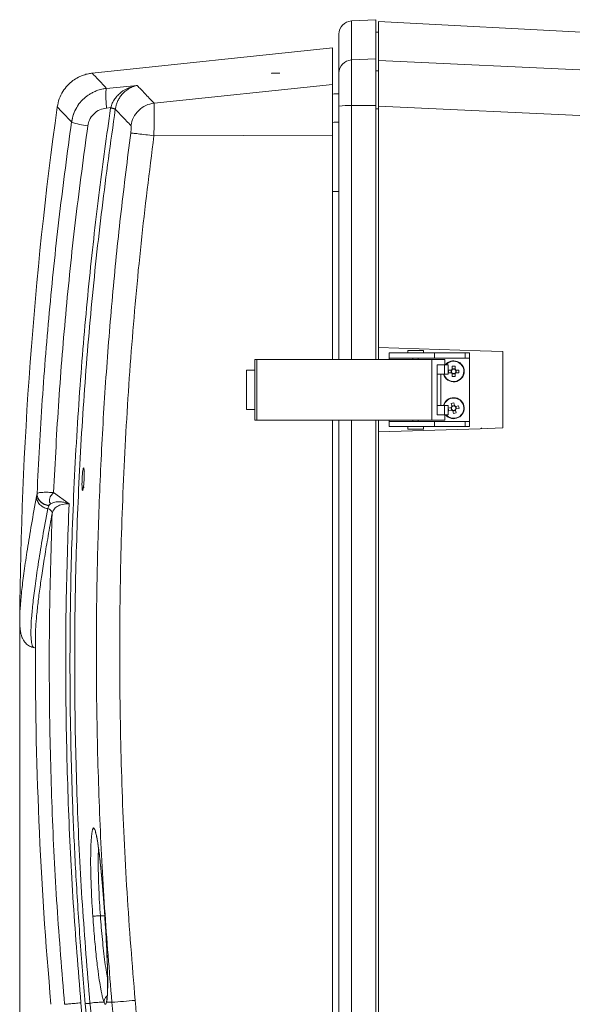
# Model space of a CAD drawing. Header units: millimetres. Extents: x 0 to 594, y 0 to 420.
# Tile 61 of 76: x 247 to 289, y 298 to 373. Entities that reach past the tile are written whole.
import ezdxf

# ---------------------------------------------------------------- set-up
doc = ezdxf.new("R2010")
doc.units = ezdxf.units.MM
doc.styles.add('SLDTEXTSTYLE1', font='TXT', dxfattribs={"width": 0.605})
doc.dimstyles.new('SLDDIMSTYLE1', dxfattribs={"dimtxt": 2.568319, "dimasz": 3.3, "dimexe": 0, "dimexo": 0.0625, "dimgap": 0.64208, "dimtad": 1, "dimdec": 0, "dimlfac": 5, "dimrnd": 1e-09, "dimzin": 12, "dimdsep": 46, "dimtxsty": 'SLDTEXTSTYLE1', "dimsah": 1, "dimcen": 0.09, "dimadec": 0, "dimazin": 3, "dimtfac": 1, "dimtdec": 1, "dimtofl": 0, "dimtmove": 0, "dimatfit": 3, "dimfxl": 1, "dimfrac": 2, "dimtolj": 1, "dimtzin": 12, "dimarcsym": 0})

# ---------------------------------------------------------------- blocks, each defined once
blk = doc.blocks.new('_D_6')
at = {"color": 7, "linetype": 'Continuous', "lineweight": 0}
for p, q in [((330.793, 372.004), (330.793, 209.104)), ((246.705, 327.56), (246.705, 209.104)), ((284.585, 214.636), (283.997, 214.636)), ((283.997, 214.636), (283.997, 210.692)), ((292.914, 214.636), (293.502, 214.636)), ((293.502, 214.636), (293.502, 210.692)), ((283.997, 210.692), (284.585, 210.692)), ((293.502, 210.692), (292.914, 210.692)), ((246.705, 210.104), (330.793, 210.104))]:
    blk.add_line(p, q, dxfattribs=at)
for points in [[(246.705, 210.104), (250.005, 209.604), (250.005, 210.604)], [(330.793, 210.104), (327.493, 210.604), (327.493, 209.604)]]:
    blk.add_solid(points, dxfattribs=at)
at = {"color": 7, "linetype": 'Continuous', "lineweight": 0, "char_height": 2.6458, "attachment_point": 1, "style": 'SLDTEXTSTYLE1'}
for s, insert in [('420', (285.81, 218.635)), ('16,6', (285.32, 214.103))]:
    blk.add_mtext(s, dxfattribs=dict(at, insert=insert))

msp = doc.modelspace()

# ---------------------------------------------------------------- linework, layer by layer
at = {"color": 7, "linetype": 'Continuous', "lineweight": 15}
for p, q in [((271.941, 372.954), (273.793, 373.051)), ((271.941, 372.954), (271.941, 369.987)), ((273.793, 370.083), (273.793, 373.051)), ((307.169, 371.166), (273.993, 372.904)), ((273.993, 372.904), (273.993, 369.945)), ((270.993, 368.995), (270.993, 371.955)), ((273.993, 372.104), (273.793, 372.094)), ((270.493, 370.904), (252.217, 368.983)), ((270.493, 370.904), (270.493, 368.125)), ((271.941, 369.987), (273.793, 370.083)), ((271.941, 369.987), (271.941, 366.514)), ((273.793, 366.516), (273.793, 370.083)), ((294.708, 368.981), (273.993, 369.945)), ((273.993, 366.476), (273.993, 369.945)), ((265.868, 368.981), (265.858, 368.966)), ((265.868, 368.98), (265.868, 368.981)), ((270.993, 366.486), (270.993, 368.995)), ((253.314, 367.825), (255.639, 368.049)), ((270.493, 368.125), (256.925, 366.709)), ((270.493, 368.125), (270.493, 364.258)), ((253.314, 366.333), (253.629, 366.363)), ((253.629, 366.363), (253.623, 366.323)), ((253.981, 366.271), (253.976, 366.238)), ((270.993, 347.204), (270.993, 366.486)), ((271.941, 366.514), (273.793, 366.516)), ((273.793, 347.204), (273.793, 366.516)), ((293.905, 365.546), (273.993, 366.476)), ((273.993, 366.476), (273.993, 348.115)), ((293.905, 365.546), (273.993, 366.476)), ((250.806, 365.874), (250.807, 365.874)), ((270.493, 364.258), (256.91, 364.22)), ((270.493, 364.258), (270.493, 347.204)), ((281.74, 347.867), (273.993, 348.115)), ((273.993, 347.204), (273.993, 348.115)), ((281.74, 347.867), (273.993, 348.115)), ((274.821, 347.304), (274.821, 347.704)), ((274.821, 347.704), (278.273, 347.704)), ((276.221, 347.904), (276.221, 347.704)), ((276.821, 347.904), (276.221, 347.904)), ((277.421, 347.904), (276.821, 347.904)), ((277.421, 347.704), (277.421, 347.904)), ((278.273, 347.304), (278.273, 347.704)), ((278.273, 347.704), (280.584, 347.704)), ((280.584, 347.704), (280.584, 347.304)), ((280.584, 347.704), (280.921, 347.704)), ((280.921, 347.704), (280.921, 347.304)), ((283.464, 347.812), (281.74, 347.867)), ((283.464, 347.812), (281.74, 347.867)), ((264.595, 347.204), (264.595, 342.604)), ((264.753, 347.204), (264.595, 347.204)), ((264.753, 347.204), (264.753, 342.604)), ((278.048, 347.204), (264.753, 347.204)), ((274.821, 347.304), (278.273, 347.304)), ((274.821, 347.204), (274.821, 347.304)), ((276.621, 347.304), (276.621, 347.204)), ((277.021, 347.204), (277.021, 347.304)), ((278.048, 342.604), (278.048, 347.204)), ((279.036, 347.204), (278.048, 347.204)), ((280.584, 347.304), (278.273, 347.304)), ((278.459, 343.004), (278.459, 346.804)), ((278.472, 346.804), (279.026, 346.804)), ((279.026, 346.104), (279.026, 346.804)), ((279.026, 346.804), (279.308, 346.804)), ((279.036, 346.804), (279.036, 347.204)), ((279.308, 346.804), (279.308, 346.104)), ((280.584, 347.304), (280.921, 347.304)), ((280.921, 347.304), (280.921, 342.504)), ((263.958, 346.404), (263.958, 343.404)), ((264.595, 346.404), (263.958, 346.404)), ((278.459, 346.104), (279.026, 346.104)), ((278.742, 343.704), (278.742, 346.104)), ((279.026, 346.104), (279.308, 346.104)), ((279.547, 346.407), (279.324, 346.407)), ((279.324, 346.201), (279.547, 346.201)), ((279.524, 346.407), (279.524, 346.201)), ((279.618, 346.701), (279.618, 346.478)), ((279.824, 346.501), (279.618, 346.501)), ((279.618, 346.131), (279.618, 345.907)), ((279.618, 346.108), (279.824, 346.108)), ((279.824, 346.478), (279.824, 346.701)), ((279.824, 345.907), (279.824, 346.131)), ((280.117, 346.407), (279.894, 346.407)), ((279.894, 346.201), (280.117, 346.201)), ((279.917, 346.201), (279.917, 346.407)), ((279.531, 343.868), (279.581, 343.65)), ((279.782, 343.697), (279.732, 343.914)), ((263.958, 343.404), (264.595, 343.404)), ((279.026, 343.704), (278.459, 343.704)), ((279.026, 343.004), (278.472, 343.004)), ((279.026, 343.004), (279.026, 343.704)), ((279.308, 343.704), (279.026, 343.704)), ((279.308, 343.004), (279.026, 343.004)), ((279.036, 342.604), (279.036, 343.004)), ((279.308, 343.704), (279.308, 343.004)), ((279.528, 343.566), (279.311, 343.515)), ((279.357, 343.315), (279.575, 343.365)), ((279.506, 343.56), (279.552, 343.36)), ((279.777, 343.719), (279.576, 343.673)), ((279.659, 343.312), (279.709, 343.094)), ((279.664, 343.289), (279.865, 343.336)), ((279.91, 343.141), (279.86, 343.358)), ((280.084, 343.694), (279.866, 343.644)), ((279.935, 343.448), (279.889, 343.649)), ((279.913, 343.443), (280.13, 343.493)), ((264.753, 342.604), (264.595, 342.604)), ((264.753, 342.604), (278.048, 342.604)), ((270.493, 342.604), (270.493, 282.107)), ((270.993, 270.926), (270.993, 342.604)), ((273.793, 270.901), (273.793, 342.604)), ((273.993, 341.695), (273.993, 342.604)), ((274.821, 342.504), (274.821, 342.604)), ((274.821, 342.104), (274.821, 342.504)), ((274.821, 342.504), (278.273, 342.504)), ((276.621, 342.604), (276.621, 342.504)), ((277.021, 342.504), (277.021, 342.604)), ((278.048, 342.604), (279.036, 342.604)), ((278.273, 342.104), (278.273, 342.504)), ((278.273, 342.504), (280.584, 342.504)), ((280.584, 342.504), (280.584, 342.104)), ((280.584, 342.504), (280.921, 342.504)), ((280.921, 342.504), (280.921, 342.104)), ((273.993, 341.695), (281.74, 341.943)), ((273.993, 341.695), (281.74, 341.943)), ((273.993, 341.695), (273.993, 270.904)), ((278.273, 342.104), (274.821, 342.104)), ((276.221, 342.104), (276.221, 341.904)), ((276.221, 341.904), (277.421, 341.904)), ((277.421, 341.904), (277.421, 342.104)), ((280.584, 342.104), (278.273, 342.104)), ((280.921, 342.104), (280.584, 342.104)), ((281.74, 341.943), (283.464, 341.998)), ((281.74, 341.943), (283.464, 341.998)), ((248.019, 337.004), (247.978, 336.782)), ((248.023, 337.024), (248.019, 337.004)), ((249.28, 337.092), (250.456, 336.22)), ((248.911, 336.081), (248.832, 335.863)), ((246.707, 327.562), (246.708, 327.499)), ((251.722, 294.113), (251.362, 298.281)), ((253.31, 298.323), (253.716, 298.323))]:
    msp.add_line(p, q, dxfattribs=at)
at = {"color": 8, "linetype": 'Continuous', "lineweight": 15}
for p, q in [((273.793, 369.162), (273.993, 369.172)), ((271.941, 366.514), (271.941, 347.204)), ((273.793, 366.277), (273.993, 366.277)), ((270.993, 359.983), (270.493, 359.983)), ((271.941, 342.604), (271.941, 270.903)), ((253.174, 304.904), (252.84, 304.904)), ((253.178, 304.864), (253.188, 304.865)), ((253.311, 298.322), (253.328, 298.532))]:
    msp.add_line(p, q, dxfattribs=at)
at = {"color": 8, "linetype": 'Continuous', "lineweight": 15, "flags": 128}
msp.add_lwpolyline([(252.102, 308.885), (252.105, 309.848), (252.116, 310.256), (252.133, 310.612), (252.155, 310.914), (252.181, 311.157), (252.245, 311.474), (252.322, 311.582), (252.411, 311.472), (252.458, 311.339), (252.507, 311.153), (252.559, 310.909), (252.613, 310.608), (252.669, 310.251), (252.724, 309.844), (252.8, 309.222), (252.876, 308.514), (252.951, 307.731), (253.028, 306.852), (253.104, 305.888), (253.178, 304.864), (253.178, 304.864)], dxfattribs=at)
at = {"color": 7, "linetype": 'Continuous', "lineweight": 15}
for centre, radius, start, end in [((271.993, 371.955), 1, 93, 180), ((271.989, 368.992), 0.996, 92.77313, 179.80083), ((270.815, 366.124), 1.292, 82.06501, 104.41842), ((548.693, 324.904), 302, 172.10393, 179.50762), ((253.504, 365.163), 1.207, 66.69513, 84.03172), ((271.712, 358.11), 8.406, 88.44164, 94.90688), ((252.237, 369.275), 4.308, 248.3414, 265.29548), ((279.721, 346.304), 0.8, 0, 141.31781), ((279.721, 346.304), 0.8, 194.47751, 0), ((282.198, 346.304), 2.876, 177.94769, 182.05231), ((279.721, 346.304), 0.202, 120.68693, 149.31307), ((279.721, 346.304), 0.202, 210.68693, 239.31307), ((279.721, 346.304), 0.17, 142.7589, 217.2411), ((279.721, 346.304), 0.17, 127.2411, 142.7589), ((279.721, 346.304), 0.17, 217.2411, 232.7589), ((279.721, 343.827), 2.876, 87.94769, 92.05231), ((279.721, 346.304), 0.17, 52.7589, 127.2411), ((279.721, 346.304), 0.17, 232.7589, 307.2411), ((279.721, 346.304), 0.202, 30.68693, 59.31307), ((279.721, 346.304), 0.17, 37.2411, 52.7589), ((279.721, 346.304), 0.202, 300.68693, 329.31307), ((279.721, 346.304), 0.17, 307.2411, 322.7589), ((279.721, 346.304), 0.17, 322.7589, 37.2411), ((277.243, 346.304), 2.876, 357.94769, 2.05231), ((279.721, 348.782), 2.876, 267.94769, 272.05231), ((279.721, 343.504), 0.8, 13.00549, 165.52249), ((280.278, 341.09), 2.876, 100.95318, 105.0578), ((279.721, 343.504), 0.8, 218.68219, 13.00549), ((282.134, 344.062), 2.876, 190.95318, 195.0578), ((279.721, 343.504), 0.202, 133.69242, 162.31856), ((279.721, 343.504), 0.17, 155.76439, 230.24659), ((279.721, 343.504), 0.17, 140.24659, 155.76439), ((279.721, 343.504), 0.202, 223.69242, 252.31856), ((279.721, 343.504), 0.17, 65.76439, 140.24659), ((279.721, 343.504), 0.17, 230.24659, 245.76439), ((279.721, 343.504), 0.17, 245.76439, 320.24659), ((279.163, 345.918), 2.876, 280.95318, 285.0578), ((279.721, 343.504), 0.202, 43.69242, 72.31856), ((279.721, 343.504), 0.17, 50.24659, 65.76439), ((279.721, 343.504), 0.17, 335.76439, 50.24659), ((279.721, 343.504), 0.17, 320.24659, 335.76439), ((279.721, 343.504), 0.202, 313.69242, 342.31856), ((277.307, 342.947), 2.876, 10.95318, 15.0578), ((548.693, 324.904), 300.8, 179.77506, 185.09969), ((249.153, 365.994), 67.823, 273.85758, 275.35673)]:
    msp.add_arc(centre, radius, start, end, dxfattribs=at)
at = {"color": 8, "linetype": 'Continuous', "lineweight": 15}
for centre, radius, start, end in [((270.815, 363.969), 1.298, 82.10486, 104.34502), ((279.721, 346.304), 0.771, 0, 139.55075), ((279.721, 346.304), 0.771, 195.04097, 0), ((279.721, 343.504), 0.771, 13.00549, 164.95903), ((279.721, 343.504), 0.771, 220.44925, 13.00549)]:
    msp.add_arc(centre, radius, start, end, dxfattribs=at)
at = {"color": 7, "linetype": 'Continuous', "lineweight": 15}
for points, knots in [([(252.239, 368.986), (252.135, 368.972), (251.906, 368.943), (251.545, 368.842), (251.146, 368.674), (250.729, 368.417), (250.322, 368.056), (249.964, 367.59), (249.685, 367.034), (249.602, 366.621), (249.559, 366.412)], [0, 0, 0, 0, 0.079211, 0.172494, 0.280331, 0.402629, 0.538416, 0.685594, 0.840872, 1, 1, 1, 1]), ([(253.314, 367.825), (253.298, 367.791), (253.273, 367.739), (253.258, 367.54), (253.254, 367.344), (253.258, 367.11), (253.273, 366.776), (253.298, 366.508), (253.314, 366.333)], [0, 0, 0, 0, 0.239677, 0.368502, 0.5, 0.631498, 0.760323, 1, 1, 1, 1]), ([(255.639, 368.049), (255.425, 368.001), (254.999, 367.904), (254.504, 367.614), (254.153, 367.305), (253.924, 367.029), (253.736, 366.714), (253.664, 366.479), (253.629, 366.363)], [0, 0, 0, 0, 0.254341, 0.507179, 0.632714, 0.757013, 0.879592, 1, 1, 1, 1]), ([(255.639, 368.049), (255.551, 368.029), (255.377, 367.989), (255.136, 367.885), (254.889, 367.741), (254.65, 367.549), (254.425, 367.302), (254.25, 367.04), (254.12, 366.775), (254.03, 366.518), (253.997, 366.35), (253.981, 366.271)], [0, 0, 0, 0, 0.123167, 0.242463, 0.346284, 0.489677, 0.617018, 0.730075, 0.830774, 0.920407, 1, 1, 1, 1]), ([(255.639, 368.049), (255.823, 367.857), (256.191, 367.472), (256.68, 366.963), (256.925, 366.709)], [0, 0, 0, 0, 0.500112, 1, 1, 1, 1]), ([(253.623, 366.323), (253.473, 365.289), (253.174, 363.22), (252.761, 360.052), (252.369, 356.779), (251.998, 353.339), (251.66, 349.79), (251.355, 346.11), (251.09, 342.309), (250.866, 338.315), (250.697, 334.286), (250.583, 330.23), (250.526, 326.16), (250.527, 321.917), (250.594, 317.494), (250.734, 312.911), (250.96, 308.134), (251.268, 303.218), (251.552, 299.878), (251.694, 298.208)], [0, 0, 0, 0, 0.045995, 0.092071, 0.140637, 0.191026, 0.24425, 0.297408, 0.353341, 0.411705, 0.473142, 0.530423, 0.589862, 0.651817, 0.716671, 0.783954, 0.852979, 0.926486, 1, 1, 1, 1]), ([(250.647, 365.27), (250.672, 365.41), (250.725, 365.691), (250.875, 366.1), (251.027, 366.348), (251.103, 366.473)], [0, 0, 0, 0, 0.327606, 0.66257, 1, 1, 1, 1]), ([(251.106, 366.471), (251.083, 366.439), (250.947, 366.253), (250.775, 365.846), (250.695, 365.46), (250.654, 365.263)], [0, 0, 0, 0, 0.089509, 0.532928, 1, 1, 1, 1]), ([(253.976, 366.238), (253.625, 363.73), (252.922, 358.71), (252.12, 351.136), (251.503, 343.527), (251.091, 335.892), (250.882, 328.293), (250.873, 320.739), (251.062, 313.234), (251.432, 305.731), (251.843, 300.739), (252.049, 298.243)], [0, 0, 0, 0, 0.111693, 0.2235483, 0.3355824, 0.447812, 0.5599686, 0.669933, 0.7799154, 0.8899323, 1, 1, 1, 1]), ([(251.883, 364.981), (251.918, 365.13), (251.994, 365.461), (252.315, 365.9), (252.777, 366.23), (253.141, 366.3), (253.314, 366.333)], [0, 0, 0, 0, 0.215271, 0.478045, 0.752078, 1, 1, 1, 1]), ([(253.623, 366.323), (253.667, 366.316), (253.757, 366.301), (253.871, 366.276), (253.953, 366.253), (253.968, 366.243), (253.976, 366.238)], [0, 0, 0, 0, 0.242265, 0.50002, 0.757764, 1, 1, 1, 1]), ([(253.976, 366.238), (254.149, 366.057), (254.496, 365.696), (254.942, 365.233), (255.166, 365.002)], [0, 0, 0, 0, 0.499487, 1, 1, 1, 1]), ([(256.925, 366.708), (256.714, 366.664), (256.283, 366.572), (255.731, 366.175), (255.32, 365.636), (255.216, 365.209), (255.166, 365.002)], [0, 0, 0, 0, 0.243909, 0.501139, 0.757752, 1, 1, 1, 1]), ([(256.925, 366.709), (256.928, 366.682), (256.935, 366.63), (256.941, 366.449), (256.944, 366.205), (256.943, 365.9), (256.94, 365.543), (256.933, 365.14), (256.923, 364.694), (256.914, 364.38), (256.91, 364.22)], [0, 0, 0, 0, 0.1276762, 0.2535663, 0.3776582, 0.4999411, 0.6197125, 0.7429886, 0.8697561, 1, 1, 1, 1]), ([(248.023, 337.024), (248.144, 339.394), (248.385, 344.13), (248.969, 351.21), (249.699, 358.26), (250.331, 362.935), (250.647, 365.27)], [0, 0, 0, 0, 0.250594, 0.500771, 0.750563, 1, 1, 1, 1]), ([(249.28, 337.092), (249.4, 339.425), (249.641, 344.091), (250.22, 351.074), (250.943, 358.042), (251.57, 362.667), (251.883, 364.981)], [0, 0, 0, 0, 0.249836, 0.499706, 0.749797, 1, 1, 1, 1]), ([(255.166, 365.002), (255.172, 364.987), (255.184, 364.957), (255.186, 364.823), (255.176, 364.642), (255.159, 364.502), (255.15, 364.432)], [0, 0, 0, 0, 0.249903, 0.499522, 0.749432, 1, 1, 1, 1]), ([(255.15, 364.432), (254.898, 362.445), (254.39, 358.442), (253.777, 352.377), (253.272, 346.216), (252.892, 339.959), (252.642, 333.65), (252.518, 326.98), (252.546, 319.998), (252.757, 312.715), (253.128, 305.493), (253.52, 300.708), (253.716, 298.325)], [0, 0, 0, 0, 0.0907, 0.1827, 0.276, 0.370601, 0.466503, 0.561857, 0.672652, 0.782608, 0.891724, 1, 1, 1, 1]), ([(256.91, 364.22), (256.57, 361.495), (255.891, 356.045), (255.159, 347.838), (254.637, 339.616), (254.346, 331.381), (254.28, 323.141), (254.445, 314.905), (254.821, 306.676), (255.263, 301.204), (255.484, 298.467)], [0, 0, 0, 0, 0.125015, 0.250014, 0.375038, 0.50005, 0.625082, 0.750072, 0.875017, 1, 1, 1, 1]), ([(256.91, 364.22), (256.697, 364.248), (256.259, 364.305), (255.702, 364.374), (255.292, 364.422), (255.197, 364.429), (255.15, 364.432)], [0, 0, 0, 0, 0.242743, 0.499924, 0.757146, 1, 1, 1, 1]), ([(281.779, 341.95), (281.783, 341.952), (281.792, 341.956), (281.804, 341.963), (281.815, 341.972), (281.828, 341.984), (281.84, 342.001), (281.846, 342.015), (281.85, 342.022)], [0, 0, 0, 0, 0.136744, 0.27291, 0.410527, 0.551553, 0.777457, 1, 1, 1, 1]), ([(281.779, 341.951), (281.779, 341.951), (281.779, 341.951), (281.779, 341.951), (281.779, 341.951), (281.779, 341.951), (281.779, 341.951), (281.779, 341.951), (281.779, 341.951), (281.779, 341.951), (281.779, 341.951), (281.779, 341.951), (281.779, 341.951), (281.779, 341.951), (281.779, 341.952), (281.779, 341.952), (281.78, 341.953), (281.781, 341.953), (281.782, 341.954), (281.785, 341.956), (281.788, 341.958), (281.792, 341.961), (281.798, 341.965), (281.805, 341.97), (281.811, 341.975), (281.817, 341.981), (281.823, 341.986), (281.828, 341.993), (281.831, 341.997), (281.835, 342.002), (281.838, 342.007), (281.841, 342.01), (281.843, 342.014), (281.845, 342.018), (281.846, 342.019), (281.847, 342.02), (281.848, 342.021), (281.848, 342.021), (281.848, 342.022), (281.849, 342.022), (281.849, 342.022), (281.849, 342.022), (281.849, 342.022), (281.849, 342.022), (281.849, 342.022), (281.849, 342.022), (281.849, 342.022), (281.849, 342.022), (281.849, 342.022)], [0.0000616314, 0.0000616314, 0.0000616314, 0.0000616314, 0.0000622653, 0.0000622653, 0.0000622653, 0.0000631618, 0.0000631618, 0.0000631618, 0.00006397, 0.00006397, 0.00006397, 0.0000653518, 0.0000653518, 0.0000653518, 0.0000690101, 0.0000690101, 0.0000690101, 0.0000843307, 0.0000843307, 0.0000843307, 0.0001448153, 0.0001448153, 0.0001448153, 0.0002661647, 0.0002661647, 0.0002661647, 0.0003876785, 0.0003876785, 0.0003876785, 0.0004758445, 0.0004758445, 0.0004758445, 0.0005421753, 0.0005421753, 0.0005421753, 0.0005631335, 0.0005631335, 0.0005631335, 0.0005683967, 0.0005683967, 0.0005683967, 0.0005696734, 0.0005696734, 0.0005696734, 0.0005706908, 0.0005706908, 0.0005706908, 0.000571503, 0.000571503, 0.000571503, 0.000571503]), ([(281.779, 341.951), (281.779, 341.951), (281.779, 341.951), (281.779, 341.951), (281.779, 341.951), (281.779, 341.951), (281.779, 341.951), (281.779, 341.951), (281.779, 341.951), (281.779, 341.951), (281.779, 341.951), (281.779, 341.951), (281.779, 341.951), (281.779, 341.951), (281.779, 341.952), (281.779, 341.952), (281.78, 341.953), (281.781, 341.953), (281.782, 341.954), (281.785, 341.956), (281.788, 341.958), (281.792, 341.961), (281.798, 341.965), (281.805, 341.97), (281.811, 341.975), (281.817, 341.981), (281.823, 341.986), (281.828, 341.993), (281.831, 341.997), (281.835, 342.002), (281.838, 342.007), (281.841, 342.01), (281.843, 342.014), (281.845, 342.018), (281.846, 342.019), (281.847, 342.02), (281.848, 342.021), (281.848, 342.021), (281.848, 342.022), (281.849, 342.022), (281.849, 342.022), (281.849, 342.022), (281.849, 342.022), (281.849, 342.022), (281.849, 342.022), (281.849, 342.022), (281.849, 342.022), (281.849, 342.022), (281.849, 342.022)], [0.0000616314, 0.0000616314, 0.0000616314, 0.0000616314, 0.0000622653, 0.0000622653, 0.0000622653, 0.0000631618, 0.0000631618, 0.0000631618, 0.00006397, 0.00006397, 0.00006397, 0.0000653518, 0.0000653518, 0.0000653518, 0.0000690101, 0.0000690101, 0.0000690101, 0.0000843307, 0.0000843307, 0.0000843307, 0.0001448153, 0.0001448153, 0.0001448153, 0.0002661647, 0.0002661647, 0.0002661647, 0.0003876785, 0.0003876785, 0.0003876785, 0.0004758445, 0.0004758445, 0.0004758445, 0.0005421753, 0.0005421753, 0.0005421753, 0.0005631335, 0.0005631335, 0.0005631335, 0.0005683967, 0.0005683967, 0.0005683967, 0.0005696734, 0.0005696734, 0.0005696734, 0.0005706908, 0.0005706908, 0.0005706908, 0.000571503, 0.000571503, 0.000571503, 0.000571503]), ([(281.779, 341.95), (281.783, 341.952), (281.793, 341.956), (281.805, 341.964), (281.816, 341.973), (281.826, 341.982), (281.834, 341.992), (281.84, 342.002), (281.846, 342.012), (281.848, 342.019), (281.85, 342.022)], [0, 0, 0, 0, 0.147142, 0.288024, 0.422753, 0.551232, 0.673303, 0.788829, 0.89773, 1, 1, 1, 1]), ([(251.451, 337.437), (251.45, 337.443), (251.443, 337.5), (251.44, 337.696), (251.444, 337.952), (251.453, 338.178), (251.464, 338.35), (251.475, 338.489), (251.482, 338.559), (251.485, 338.582)], [0, 0, 0, 0, 0.025928, 0.274367, 0.521486, 0.658584, 0.797417, 0.932787, 1, 1, 1, 1]), ([(251.567, 338.972), (251.576, 338.957), (251.593, 338.929), (251.609, 338.744), (251.614, 338.483), (251.606, 338.157), (251.587, 337.817), (251.558, 337.519), (251.53, 337.348), (251.507, 337.267), (251.496, 337.257), (251.491, 337.252)], [0, 0, 0, 0, 0.123009, 0.238677, 0.357251, 0.481205, 0.609426, 0.736757, 0.864519, 0.930622, 1, 1, 1, 1]), ([(248.911, 336.081), (248.795, 336.107), (248.555, 336.162), (248.258, 336.384), (248.056, 336.679), (248.031, 336.899), (248.019, 337.004)], [0, 0, 0, 0, 0.241385, 0.5, 0.758615, 1, 1, 1, 1]), ([(249.28, 337.092), (249.141, 337.098), (248.842, 337.111), (248.439, 337.105), (248.12, 337.078), (248.055, 337.042), (248.023, 337.024)], [0, 0, 0, 0, 0.2151582, 0.4641056, 0.7310666, 1, 1, 1, 1]), ([(248.916, 336.101), (248.8, 336.127), (248.559, 336.181), (248.262, 336.404), (248.059, 336.699), (248.035, 336.918), (248.023, 337.024)], [0, 0, 0, 0, 0.2415265, 0.5002072, 0.7587735, 1, 1, 1, 1]), ([(249.056, 336.23), (249.023, 336.272), (248.97, 336.34), (248.954, 336.469), (248.966, 336.573), (249.004, 336.697), (249.09, 336.871), (249.207, 337.007), (249.28, 337.092)], [0, 0, 0, 0, 0.202599, 0.323189, 0.458017, 0.547751, 0.717898, 1, 1, 1, 1]), ([(248.832, 335.863), (248.72, 335.892), (248.488, 335.952), (248.205, 336.175), (248.013, 336.464), (247.99, 336.679), (247.978, 336.782)], [0, 0, 0, 0, 0.2418465, 0.500005, 0.7581607, 1, 1, 1, 1]), ([(249.056, 336.23), (249.13, 336.267), (249.301, 336.352), (249.658, 336.402), (250.068, 336.367), (250.327, 336.269), (250.456, 336.22)], [0, 0, 0, 0, 0.218772, 0.49984, 0.74987, 1, 1, 1, 1]), ([(249.173, 335.497), (249.169, 335.538), (249.159, 335.623), (249.082, 335.739), (248.969, 335.827), (248.877, 335.851), (248.832, 335.863)], [0, 0, 0, 0, 0.241921, 0.500037, 0.758132, 1, 1, 1, 1]), ([(248.915, 336.096), (248.915, 336.096), (248.916, 336.095), (248.917, 336.095), (248.918, 336.094), (248.918, 336.094), (248.918, 336.094), (248.918, 336.094), (248.919, 336.094), (248.918, 336.093), (248.916, 336.088), (248.913, 336.084), (248.911, 336.081)], [0, 0, 0, 0, 0.059052, 0.103085, 0.126723, 0.136015, 0.141978, 0.144865, 0.14879, 0.199304, 0.343534, 1, 1, 1, 1]), ([(248.915, 336.096), (248.937, 336.12), (248.961, 336.146), (248.999, 336.179), (249.021, 336.201), (249.044, 336.22), (249.056, 336.23)], [0, 0, 0, 0, 0.518621, 0.560855, 0.764848, 1, 1, 1, 1]), ([(249.056, 336.23), (249.019, 336.213), (248.942, 336.178), (248.924, 336.125), (248.915, 336.096)], [0, 0, 0, 0, 0.4721376, 1, 1, 1, 1]), ([(250.118, 298.166), (249.913, 300.652), (249.505, 305.624), (249.134, 313.096), (248.946, 320.57), (248.939, 328.039), (249.095, 333.012), (249.173, 335.497)], [0, 0, 0, 0, 0.200161, 0.400305, 0.600384, 0.800265, 1, 1, 1, 1]), ([(249.173, 335.497), (249.202, 335.595), (249.259, 335.791), (249.529, 336.038), (249.869, 336.178), (250.195, 336.228), (250.369, 336.222), (250.456, 336.22)], [0, 0, 0, 0, 0.256096, 0.508679, 0.755887, 0.878243, 1, 1, 1, 1]), ([(251.362, 298.281), (251.155, 300.807), (250.74, 305.857), (250.37, 313.449), (250.189, 321.042), (250.196, 328.636), (250.369, 333.692), (250.456, 336.22)], [0, 0, 0, 0, 0.200095, 0.400126, 0.600138, 0.800045, 1, 1, 1, 1]), ([(246.706, 327.531), (246.706, 327.383), (246.705, 327.088), (246.735, 326.723), (246.782, 326.42), (246.836, 326.209), (246.893, 326.047), (246.99, 325.846), (247.164, 325.613), (247.45, 325.381), (247.702, 325.318), (247.835, 325.285)], [0, 0, 0, 0, 0.1495008, 0.297824, 0.4305722, 0.5477049, 0.6165381, 0.6952562, 0.7854031, 0.887059, 1, 1, 1, 1]), ([(247.899, 326.085), (247.898, 326.108), (247.896, 326.143), (247.897, 326.191), (247.897, 326.207)], [0, 0, 0, 0, 0.662584, 1, 1, 1, 1]), ([(252.473, 311.225), (252.475, 311.217), (252.481, 311.198), (252.505, 311.123), (252.536, 311.001), (252.578, 310.806), (252.628, 310.528), (252.686, 310.154), (252.749, 309.678), (252.818, 309.099), (252.899, 308.328), (252.99, 307.336), (253.062, 306.49), (253.096, 306.001), (253.101, 305.929)], [0, 0, 0, 0, 0.02213, 0.055528, 0.100291, 0.156462, 0.224114, 0.303232, 0.393795, 0.495763, 0.609156, 0.777985, 0.967078, 1, 1, 1, 1]), ([(252.265, 304.864), (252.243, 305.205), (252.201, 305.87), (252.154, 306.83), (252.12, 307.832), (252.1, 308.525), (252.102, 308.883), (252.102, 308.885)], [0, 0, 0, 0, 0.2477475, 0.4832967, 0.7021318, 0.9988537, 1, 1, 1, 1]), ([(252.265, 304.864), (252.279, 304.865), (252.309, 304.867), (252.448, 304.877), (252.633, 304.89), (252.773, 304.9), (252.84, 304.904)], [0, 0, 0, 0, 0.2494472, 0.5105168, 0.7658007, 1, 1, 1, 1]), ([(252.673, 300.648), (252.658, 300.759), (252.616, 301.077), (252.55, 301.643), (252.474, 302.357), (252.399, 303.139), (252.328, 303.983), (252.286, 304.566), (252.265, 304.864)], [0, 0, 0, 0, 0.086265, 0.246493, 0.41528, 0.599382, 0.795266, 1, 1, 1, 1]), ([(253.174, 304.91), (253.193, 304.617), (253.235, 303.98), (253.295, 302.952), (253.346, 301.906), (253.384, 300.886), (253.4, 300.112), (253.4, 299.521), (253.389, 299.107), (253.366, 298.743), (253.336, 298.592), (253.321, 298.515)], [0, 0, 0, 0, 0.11514, 0.251144, 0.407866, 0.539, 0.681568, 0.757144, 0.83547, 0.916427, 1, 1, 1, 1]), ([(253.178, 304.864), (253.197, 304.568), (253.235, 303.99), (253.282, 303.153), (253.327, 302.262), (253.365, 301.345), (253.387, 300.572), (253.394, 300.027), (253.396, 299.665), (253.392, 299.34), (253.385, 299.068), (253.374, 298.858), (253.364, 298.712), (253.347, 298.513), (253.327, 298.406), (253.311, 298.322)], [0, 0, 0, 0, 0.114272, 0.223403, 0.325633, 0.465322, 0.592824, 0.652226, 0.709342, 0.763453, 0.815665, 0.857382, 0.889485, 0.912463, 1, 1, 1, 1]), ([(250.118, 298.166), (250.144, 298.169), (250.199, 298.175), (250.486, 298.202), (250.889, 298.238), (251.208, 298.267), (251.362, 298.281)], [0, 0, 0, 0, 0.24225, 0.5, 0.757749, 1, 1, 1, 1]), ([(251.693, 298.21), (251.737, 298.214), (251.828, 298.222), (251.943, 298.233), (252.025, 298.24), (252.041, 298.242), (252.049, 298.243)], [0, 0, 0, 0, 0.2424505, 0.5002058, 0.7578485, 1, 1, 1, 1]), ([(251.694, 298.208), (251.918, 295.6), (252.364, 290.401), (252.909, 282.598), (253.36, 274.814), (253.711, 267.078), (253.963, 259.476), (254.125, 252.008), (254.158, 247.089), (254.174, 244.634)], [0, 0, 0, 0, 0.146306, 0.291708, 0.437251, 0.582209, 0.724762, 0.862627, 1, 1, 1, 1]), ([(252.049, 298.243), (252.11, 298.256), (252.23, 298.281), (252.429, 298.304), (252.643, 298.316), (252.872, 298.322), (253.039, 298.321), (253.12, 298.32)], [0, 0, 0, 0, 0.200971, 0.397332, 0.595873, 0.801454, 1, 1, 1, 1]), ([(252.049, 298.243), (252.197, 296.543), (252.493, 293.143), (252.885, 288.039), (253.237, 282.936), (253.546, 277.832), (253.811, 272.771), (254.029, 267.87), (254.202, 263.13), (254.337, 258.508), (254.437, 253.885), (254.506, 249.267), (254.523, 246.19), (254.531, 244.653)], [0, 0, 0, 0, 0.095377, 0.190715, 0.286016, 0.381281, 0.47651, 0.56929, 0.655488, 0.741675, 0.827853, 0.91402, 1, 1, 1, 1]), ([(253.311, 298.322), (253.299, 298.284), (253.276, 298.204), (253.23, 298.167), (253.178, 298.197), (253.14, 298.279), (253.12, 298.32)], [0, 0, 0, 0, 0.23306, 0.485186, 0.744874, 1, 1, 1, 1]), ([(253.716, 298.325), (253.946, 295.617), (254.407, 290.206), (254.751, 284.788), (254.922, 282.081)], [0, 0, 0, 0, 0.500488, 1, 1, 1, 1]), ([(255.484, 298.467), (255.716, 295.749), (256.178, 290.314), (256.523, 284.87), (256.695, 282.148)], [0, 0, 0, 0, 0.500002, 1, 1, 1, 1])]:
    msp.add_open_spline(points, degree=3, knots=knots, dxfattribs=at)
at = {"color": 8, "linetype": 'Continuous', "lineweight": 15}
for points, knots in [([(252.24, 368.96), (252.235, 368.964), (252.222, 368.978), (252.397, 368.793), (252.738, 368.433), (253.122, 368.028), (253.314, 367.825)], [0, 0, 0, 0, 0.142856, 0.42855, 0.714294, 1, 1, 1, 1]), ([(251.103, 366.473), (251.114, 366.493), (251.212, 366.671), (251.413, 366.889), (251.677, 367.137), (251.891, 367.3), (252.123, 367.447), (252.374, 367.576), (252.682, 367.698), (252.999, 367.784), (253.223, 367.813), (253.314, 367.825)], [0, 0, 0, 0, 0.026372, 0.227542, 0.326984, 0.432425, 0.52794, 0.633988, 0.747728, 0.897412, 1, 1, 1, 1]), ([(249.582, 366.389), (249.577, 366.393), (249.564, 366.407), (249.737, 366.225), (250.075, 365.87), (250.456, 365.47), (250.647, 365.27)], [0, 0, 0, 0, 0.142652, 0.42809, 0.713825, 1, 1, 1, 1]), ([(251.485, 338.582), (251.487, 338.61), (251.496, 338.695), (251.511, 338.8), (251.53, 338.897), (251.548, 338.962), (251.561, 338.968), (251.567, 338.972)], [0, 0, 0, 0, 0.115045, 0.3441, 0.536456, 0.759897, 1, 1, 1, 1]), ([(251.567, 338.972), (251.569, 338.927), (251.572, 338.835), (251.619, 338.757), (251.643, 338.716)], [0, 0, 0, 0, 0.488169, 1, 1, 1, 1]), ([(251.491, 337.252), (251.481, 337.26), (251.464, 337.274), (251.455, 337.387), (251.451, 337.437)], [0, 0, 0, 0, 0.559303, 1, 1, 1, 1]), ([(251.491, 337.252), (251.496, 337.293), (251.508, 337.377), (251.555, 337.468), (251.598, 337.505), (251.608, 337.513)], [0, 0, 0, 0, 0.423035, 0.865056, 1, 1, 1, 1]), ([(247.978, 336.782), (247.848, 336.062), (247.587, 334.622), (247.281, 332.746), (247.036, 331.089), (246.856, 329.665), (246.748, 328.509), (246.7, 327.813), (246.707, 327.574), (246.707, 327.562)], [0, 0, 0, 0, 0.165254, 0.330471, 0.495629, 0.660861, 0.826067, 0.991219, 1, 1, 1, 1]), ([(248.832, 335.863), (248.701, 335.138), (248.44, 333.688), (248.132, 331.799), (247.886, 330.128), (247.707, 328.7), (247.594, 327.513), (247.546, 326.574), (247.562, 325.877), (247.648, 325.455), (247.739, 325.269), (247.819, 325.298), (247.829, 325.301)], [0, 0, 0, 0, 0.10945, 0.218923, 0.328391, 0.437855, 0.547323, 0.656793, 0.766264, 0.875733, 0.9852, 1, 1, 1, 1]), ([(247.897, 326.207), (247.898, 326.248), (247.9, 326.347), (247.906, 326.518), (247.916, 326.718), (247.928, 326.926), (247.942, 327.135), (247.966, 327.434), (248.004, 327.852), (248.063, 328.401), (248.131, 328.979), (248.208, 329.577), (248.291, 330.18), (248.415, 331.033), (248.596, 332.188), (248.858, 333.752), (249.068, 334.915), (249.173, 335.497)], [0, 0, 0, 0, 0.025228, 0.060393, 0.096103, 0.132363, 0.165256, 0.19663, 0.269959, 0.345187, 0.412529, 0.479895, 0.547312, 0.603396, 0.735857, 0.867991, 1, 1, 1, 1]), ([(252.84, 304.904), (252.817, 305.241), (252.772, 305.913), (252.723, 306.911), (252.688, 307.886), (252.673, 308.807), (252.674, 309.544), (252.695, 309.899), (252.702, 310.019)], [0, 0, 0, 0, 0.183704, 0.367205, 0.5498998, 0.7308792, 0.9088598, 1, 1, 1, 1]), ([(253.397, 300.052), (253.365, 300.227), (253.29, 300.635), (253.187, 301.375), (253.084, 302.218), (252.992, 303.097), (252.909, 303.996), (252.863, 304.601), (252.84, 304.904)], [0, 0, 0, 0, 0.1280915, 0.2999006, 0.473733, 0.648717, 0.8242952, 1, 1, 1, 1]), ([(253.12, 298.32), (253.105, 298.36), (253.074, 298.44), (253.028, 298.604), (252.979, 298.802), (252.909, 299.127), (252.815, 299.652), (252.73, 300.209), (252.684, 300.564), (252.673, 300.648)], [0, 0, 0, 0, 0.101476, 0.205147, 0.301346, 0.415658, 0.655579, 0.918823, 1, 1, 1, 1]), ([(253.12, 298.32), (253.125, 298.394), (253.131, 298.507), (253.202, 298.648), (253.273, 298.745), (253.336, 298.796), (253.366, 298.82)], [0, 0, 0, 0, 0.386943, 0.594162, 0.804744, 1, 1, 1, 1])]:
    msp.add_open_spline(points, degree=3, knots=knots, dxfattribs=at)
at = {"color": 7, "linetype": 'Continuous', "lineweight": 15}
for points in [[(266.493, 368.981), (266.389, 368.981), (266.18, 368.981), (265.972, 368.981), (265.868, 368.981)], [(283.464, 341.998), (283.464, 344.057), (283.464, 345.754), (283.464, 347.812)], [(283.464, 341.998), (283.464, 344.057), (283.464, 345.754), (283.464, 347.812)]]:
    msp.add_open_spline(points, degree=3, dxfattribs=at)

# ---------------------------------------------------------------- dimensions: what is measured, and where the dimension line sits
at = {"color": 7, "linetype": 'Continuous', "lineweight": 0}
dim = msp.add_linear_dim(base=(330.793, 210.104), p1=(246.705, 327.56), p2=(330.793, 372.004), dimstyle='SLDDIMSTYLE1', dxfattribs=at)
dim.commit()
dim.dimension.update_dxf_attribs({"geometry": '_D_6', "text_midpoint": (288.749, 210.104), "dimtype": 160})

doc.saveas('drawing.dxf')
